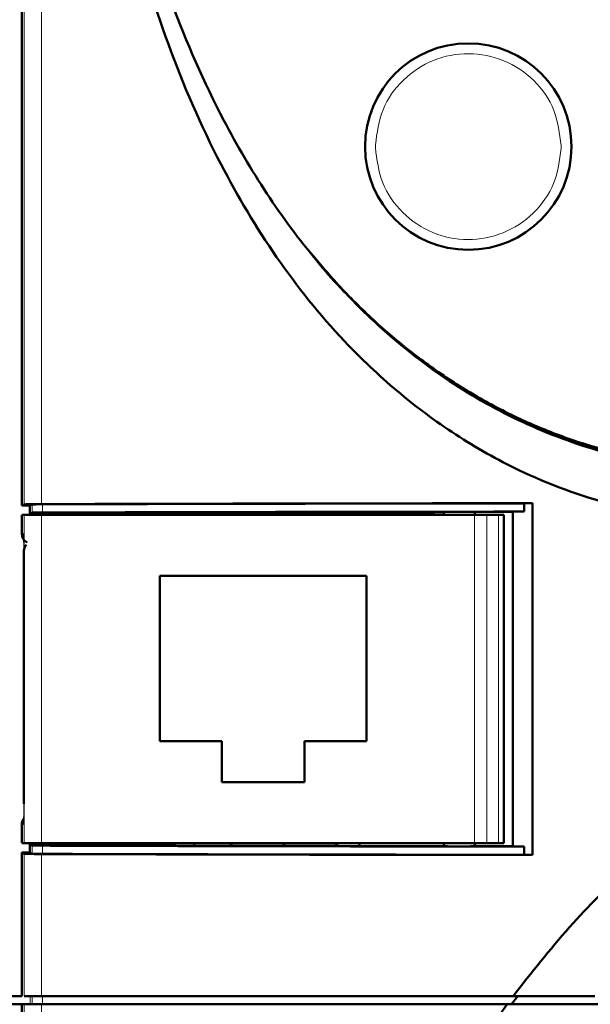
# Model space of a CAD drawing. Header units: millimetres. Extents: x 0 to 594, y 0 to 420.
# Tile 5 of 15: x 96 to 124, y 247 to 295. Entities that reach past the tile are written whole.
import ezdxf

# ---------------------------------------------------------------- set-up
doc = ezdxf.new("R2010")
doc.units = ezdxf.units.MM
doc.linetypes.add('SLD-Сплошная', pattern=[0])
doc.styles.add('SLDTEXTSTYLE0', font='TXT', dxfattribs={"width": 0.7, "bigfont": 'bigfont'})
doc.styles.add('SLDTEXTSTYLE1', font='TXT', dxfattribs={"width": 0.7})
doc.dimstyles.new('SLDDIMSTYLE0', dxfattribs={"dimtxt": 5, "dimasz": 5, "dimexe": 0, "dimexo": 0.0625, "dimgap": 1.25, "dimtad": 2, "dimdec": 1, "dimrnd": 1e-09, "dimzin": 12, "dimdsep": 46, "dimtxsty": 'SLDTEXTSTYLE1', "dimsah": 1, "dimcen": 0.09, "dimadec": 0, "dimazin": 3, "dimtfac": 1, "dimtdec": 3, "dimtofl": 0, "dimtmove": 0, "dimatfit": 3, "dimfxl": 1, "dimfrac": 2, "dimtolj": 1, "dimtzin": 12, "dimarcsym": 0})

# ---------------------------------------------------------------- blocks, each defined once
blk = doc.blocks.new('_D_1')
at = {"color": 7, "linetype": 'SLD-Сплошная', "lineweight": 0}
for p, q in [((85.555, 338.423), (64.563, 338.423)), ((65.563, 338.423), (65.563, 153.423)), ((97.914, 153.423), (64.563, 153.423))]:
    blk.add_line(p, q, dxfattribs=at)
at = {"color": 7, "linetype": 'SLD-Сплошная', "lineweight": 18}
for points in [[(65.563, 338.423), (64.794, 333.423), (66.333, 333.423)], [(65.563, 153.423), (66.333, 158.423), (64.794, 158.423)]]:
    blk.add_solid(points, dxfattribs=at)
at = {"color": 7, "linetype": 'SLD-Сплошная', "lineweight": 18, "insert": (59.118, 244.322), "char_height": 5, "attachment_point": 1, "rotation": 90, "style": 'SLDTEXTSTYLE0'}
blk.add_mtext('В', dxfattribs=at)

msp = doc.modelspace()

# ---------------------------------------------------------------- linework, layer by layer
at = {"color": 7, "linetype": 'SLD-Сплошная', "lineweight": 50}
for p, q in [((96.567, 329.724), (96.567, 271.573)), ((96.68, 271.63), (96.567, 271.573)), ((96.567, 271.573), (96.967, 271.573)), ((96.967, 271.573), (97.08, 271.629)), ((96.967, 271.173), (96.967, 271.573)), ((121.316, 271.69), (120.909, 271.683)), ((120.909, 271.283), (120.909, 271.683)), ((121.316, 271.69), (121.316, 254.656)), ((96.584, 271.123), (96.681, 271.123)), ((97.52, 271.123), (96.681, 271.123)), ((97.08, 271.229), (96.967, 271.173)), ((96.967, 271.173), (98.939, 271.173)), ((97.52, 271.123), (118.512, 271.123)), ((98.967, 271.227), (98.939, 271.173)), ((98.939, 271.173), (98.939, 271.123)), ((116.427, 271.173), (101.427, 271.173)), ((117.017, 271.264), (117.017, 271.123)), ((119.108, 271.123), (118.512, 271.123)), ((118.515, 271.265), (120.36, 271.266)), ((118.517, 271.123), (118.517, 271.264)), ((119.666, 271.123), (119.108, 271.123)), ((119.921, 271.123), (119.666, 271.123)), ((119.921, 266.623), (119.921, 271.123)), ((119.921, 271.123), (119.921, 271.123)), ((120.367, 271.273), (120.36, 271.266)), ((120.36, 255.079), (120.36, 271.266)), ((120.909, 271.283), (120.367, 271.273)), ((120.367, 271.273), (120.367, 255.073)), ((96.567, 270.623), (96.567, 270.218)), ((96.67, 269.215), (96.67, 257.131)), ((103.267, 268.173), (113.267, 268.173)), ((103.267, 260.173), (103.267, 268.173)), ((113.267, 268.173), (113.267, 260.173)), ((119.922, 266.62), (119.921, 266.623)), ((119.922, 266.62), (119.922, 255.223)), ((106.267, 260.173), (103.267, 260.173)), ((106.267, 258.173), (106.267, 260.173)), ((110.267, 260.173), (110.267, 258.173)), ((113.267, 260.173), (110.267, 260.173)), ((110.267, 258.173), (106.267, 258.173)), ((96.567, 256.128), (96.567, 255.723)), ((96.681, 255.223), (96.584, 255.223)), ((96.681, 255.223), (97.52, 255.223)), ((96.967, 255.173), (97.08, 255.116)), ((98.939, 255.173), (96.967, 255.173)), ((96.967, 254.773), (96.967, 255.173)), ((118.512, 255.223), (97.52, 255.223)), ((98.939, 255.223), (98.939, 255.173)), ((98.939, 255.173), (98.967, 255.119)), ((104.927, 255.223), (104.927, 255.105)), ((112.927, 255.09), (112.927, 255.223)), ((117.017, 255.223), (117.017, 255.082)), ((118.512, 255.223), (119.108, 255.223)), ((118.517, 255.082), (118.517, 255.223)), ((119.108, 255.223), (119.666, 255.223)), ((119.666, 255.223), (119.921, 255.223)), ((119.921, 255.223), (119.922, 255.223)), ((96.68, 254.716), (96.567, 254.773)), ((96.967, 254.773), (96.567, 254.773)), ((96.567, 254.773), (96.567, 247.823)), ((96.967, 254.773), (97.08, 254.716)), ((118.515, 255.081), (120.36, 255.079)), ((120.367, 255.073), (120.36, 255.079)), ((120.367, 255.073), (120.909, 255.063)), ((120.909, 255.063), (120.909, 254.663)), ((120.909, 254.663), (121.316, 254.656)), ((96.567, 247.823), (84.883, 247.823)), ((120.3, 247.423), (120.598, 247.823)), ((124.331, 247.823), (120.382, 247.823)), ((84.883, 247.423), (96.567, 247.423)), ((96.567, 247.423), (96.567, 157.773)), ((96.567, 247.423), (96.68, 247.423)), ((97.52, 247.423), (96.68, 247.423)), ((121.903, 247.423), (120.3, 247.423)), ((166.904, 247.423), (124.009, 247.423))]:
    msp.add_line(p, q, dxfattribs=at)
at = {"color": 8, "linetype": 'SLD-Сплошная', "lineweight": 18}
for p, q in [((96.68, 329.61), (96.68, 271.63)), ((97.52, 329.61), (97.52, 271.646)), ((113.704, 288.91), (113.705, 289.048)), ((122.703, 288.876), (122.704, 289.013)), ((97.08, 271.629), (97.08, 271.229)), ((97.583, 271.639), (97.583, 271.239)), ((96.681, 255.223), (96.681, 271.123)), ((97.52, 271.123), (97.52, 255.223)), ((101.427, 271.173), (101.427, 271.123)), ((116.427, 271.123), (116.427, 271.173)), ((118.512, 255.223), (118.512, 271.123)), ((119.108, 255.223), (119.108, 271.123)), ((119.666, 271.123), (119.666, 255.223)), ((119.921, 271.123), (119.921, 255.223)), ((96.567, 270.218), (96.635, 270.216)), ((96.67, 269.215), (96.67, 257.131)), ((96.67, 269.215), (96.67, 269.215)), ((96.67, 257.131), (96.67, 257.131)), ((96.635, 256.13), (96.567, 256.128)), ((97.08, 255.116), (97.08, 254.716)), ((96.68, 254.716), (96.68, 247.823)), ((97.52, 254.699), (97.52, 247.823)), ((97.583, 255.106), (97.583, 254.706)), ((96.973, 247.823), (96.973, 247.423)), ((97.08, 247.823), (97.08, 247.423)), ((97.583, 247.823), (97.583, 247.423)), ((96.68, 157.887), (96.68, 247.423)), ((97.52, 247.423), (97.52, 157.887))]:
    msp.add_line(p, q, dxfattribs=at)
at = {"color": 7, "linetype": 'SLD-Сплошная', "lineweight": 50, "flags": 128}
for points in [[(106.787, 255.223), (106.74, 255.169), (106.64, 255.092)], [(109.327, 255.223), (109.28, 255.169), (109.171, 255.087)], [(111.867, 255.223), (111.82, 255.169), (111.704, 255.083)], [(97.52, 247.423), (100.325, 247.423), (103.135, 247.423), (105.951, 247.423), (108.771, 247.423), (111.594, 247.423), (114.422, 247.423), (117.252, 247.423), (120.085, 247.423)]]:
    msp.add_lwpolyline(points, dxfattribs=at)
at = {"color": 7, "linetype": 'SLD-Сплошная', "lineweight": 50}
msp.add_circle((118.204, 288.961), 5, dxfattribs=at)
for centre, start, end in [((101.427, 270.873), 90, 123.5573), ((116.427, 270.873), 56.4427, 90)]:
    msp.add_arc(centre, 0.3, start, end, dxfattribs=at)
for centre, major_axis, ratio, start_param, end_param in [((96.584, 270.623), (0, 0.5), 0.034921, 0, 1.570796), ((97.067, 270.218), (0.5, -0.013), 0.99939, 3.167757, 4.232818), ((97.067, 256.128), (-0.5, -0.013), 0.99939, 5.666718, 6.257021), ((96.584, 255.723), (0, 0.5), 0.034921, 1.570796, 3.141593)]:
    msp.add_ellipse(centre, major_axis=major_axis, ratio=ratio, start_param=start_param, end_param=end_param, dxfattribs=at)
for points, knots in [([(164.2, 321.006), (164.201, 320.806), (164.202, 319.806), (164.173, 318.006), (164.089, 316.007), (163.963, 314.011), (163.796, 312.017), (163.524, 309.632), (163.177, 307.257), (162.823, 305.288), (162.417, 303.329), (161.958, 301.381), (161.317, 299.067), (160.704, 297.163), (160.028, 295.28), (159.436, 293.792), (158.626, 291.963), (157.746, 290.165), (156.767, 288.419), (155.711, 286.719), (154.803, 285.399), (153.587, 283.81), (152.547, 282.591), (151.164, 281.144), (149.991, 280.052), (148.444, 278.781), (147.143, 277.845), (145.444, 276.786), (143.674, 275.843), (141.825, 275.068), (139.93, 274.423), (137.992, 273.91), (135.62, 273.508), (133.223, 273.312), (130.818, 273.314), (128.421, 273.516), (126.052, 273.929), (124.116, 274.451), (122.224, 275.105), (120.379, 275.89), (118.614, 276.841), (116.919, 277.907), (115.621, 278.848), (114.076, 280.121), (112.906, 281.216), (111.599, 282.576), (110.905, 283.411), (110.468, 283.939)], [0, 0, 0, 0, 0.006734, 0.033672, 0.06061, 0.074079, 0.101017, 0.127956, 0.154895, 0.181835, 0.195303, 0.222244, 0.249185, 0.276127, 0.289596, 0.316539, 0.330008, 0.356953, 0.3839, 0.39737, 0.424319, 0.437789, 0.464743, 0.478213, 0.50517, 0.518641, 0.545602, 0.559073, 0.586037, 0.613002, 0.626473, 0.653437, 0.6804, 0.70736, 0.734319, 0.761279, 0.788242, 0.815206, 0.828677, 0.855642, 0.882606, 0.896077, 0.923038, 0.936509, 0.963466, 0.976937, 1, 1, 1, 1]), ([(99.378, 320.632), (99.454, 317.968), (99.59, 313.175), (100.441, 306.288), (101.696, 300.008), (103.554, 293.887), (105.945, 288.375), (108.818, 283.547), (111.738, 279.889), (114.718, 277.07), (117.55, 274.96), (121.015, 272.999), (125.187, 271.473), (129.874, 270.665), (134.488, 270.668), (138.962, 271.381), (143.29, 272.884), (147.3, 275.099), (150.84, 277.919), (153.92, 281.196), (156.556, 284.877), (158.771, 288.853), (160.965, 293.9), (162.885, 300.084), (164.286, 307.376), (165.006, 314.252), (165.109, 318.678), (165.155, 320.632)], [0, 0, 0, 0, 0.059988, 0.10794, 0.156107, 0.204121, 0.251863, 0.291236, 0.330567, 0.357044, 0.383608, 0.410055, 0.446592, 0.483135, 0.516616, 0.550086, 0.584712, 0.619348, 0.652883, 0.686443, 0.720539, 0.754769, 0.788931, 0.844506, 0.900298, 0.956005, 1, 1, 1, 1]), ([(99.74, 320.635), (99.797, 318.541), (99.911, 314.355), (100.648, 308.109), (101.876, 301.943), (103.709, 295.924), (105.94, 290.823), (108.381, 286.658), (110.814, 283.363), (113.627, 280.384), (116.817, 277.811), (120.354, 275.735), (124.171, 274.234), (128.176, 273.346), (132.266, 273.064), (136.357, 273.346), (140.362, 274.234), (144.179, 275.735), (147.716, 277.811), (150.906, 280.384), (153.719, 283.363), (156.152, 286.658), (158.593, 290.823), (160.824, 295.924), (162.657, 301.943), (163.885, 308.109), (164.622, 314.355), (164.736, 318.541), (164.793, 320.635)], [0, 0, 0, 0, 0.048992, 0.097986, 0.146978, 0.195972, 0.24497, 0.276882, 0.308777, 0.340641, 0.372506, 0.404373, 0.436242, 0.46812, 0.499999, 0.531879, 0.563757, 0.595626, 0.627493, 0.659357, 0.691222, 0.723116, 0.755028, 0.804027, 0.853021, 0.902014, 0.951007, 1, 1, 1, 1]), ([(110.553, 283.839), (110.569, 283.818), (111.271, 282.861), (112.91, 281.163), (115.495, 278.831), (118.377, 276.857), (121.484, 275.265), (124.778, 274.102), (128.196, 273.386), (131.095, 273.156), (133.996, 273.183), (136.891, 273.471), (140.292, 274.259), (143.56, 275.492), (146.634, 277.148), (149.469, 279.185), (152.037, 281.546), (154.327, 284.175), (156.343, 287.016), (158.098, 290.023), (160.112, 294.207), (161.672, 298.593), (162.842, 303.083), (163.425, 305.922), (163.808, 308.207), (164.056, 309.927), (164.334, 312.227), (164.661, 315.793), (164.734, 318.793), (164.778, 320.635)], [0, 0, 0, 0, 0.000903, 0.039945, 0.078998, 0.118063, 0.157135, 0.19621, 0.235282, 0.274346, 0.293849, 0.33291, 0.371982, 0.411057, 0.45013, 0.489196, 0.528251, 0.567296, 0.606329, 0.645353, 0.68437, 0.762521, 0.801524, 0.840525, 0.860021, 0.879516, 0.899012, 0.938009, 1, 1, 1, 1]), ([(97.52, 271.646), (97.412, 271.646), (97.189, 271.645), (96.915, 271.641), (96.725, 271.636), (96.695, 271.632), (96.68, 271.63)], [0, 0, 0, 0, 0.2424455, 0.4999774, 0.7575229, 1, 1, 1, 1]), ([(97.08, 271.629), (97.089, 271.631), (97.107, 271.633), (97.221, 271.636), (97.385, 271.639), (97.519, 271.639), (97.583, 271.639)], [0, 0, 0, 0, 0.2424771, 0.5000226, 0.7575545, 1, 1, 1, 1]), ([(97.52, 271.646), (101.472, 271.657), (109.37, 271.677), (117.337, 271.686), (121.316, 271.69)], [0, 0, 0, 0, 0.500486, 1, 1, 1, 1]), ([(97.583, 271.639), (101.454, 271.649), (109.196, 271.669), (117.005, 271.678), (120.909, 271.683)], [0, 0, 0, 0, 0.5, 1, 1, 1, 1]), ([(97.08, 271.229), (97.084, 271.23), (97.092, 271.232), (97.147, 271.234), (97.253, 271.237), (97.414, 271.239), (97.53, 271.239), (97.583, 271.239)], [0, 0, 0, 0, 0.15466, 0.300938, 0.567207, 0.800267, 1, 1, 1, 1]), ([(97.583, 271.239), (101.458, 271.249), (109.2, 271.269), (117.008, 271.278), (120.909, 271.283)], [0, 0, 0, 0, 0.500481, 1, 1, 1, 1]), ([(117.018, 271.263), (114.001, 271.258), (107.963, 271.25), (101.967, 271.235), (98.967, 271.227)], [0, 0, 0, 0, 0.499604, 1, 1, 1, 1]), ([(118.515, 271.265), (118.507, 271.266), (118.492, 271.267), (118.424, 271.27), (118.332, 271.272), (118.19, 271.274), (117.99, 271.276), (117.744, 271.277), (117.501, 271.276), (117.31, 271.274), (117.175, 271.272), (117.089, 271.269), (117.029, 271.267), (117.021, 271.265), (117.017, 271.264)], [0, 0, 0, 0, 0.075812, 0.147853, 0.21612, 0.280611, 0.397778, 0.499984, 0.599037, 0.715159, 0.779915, 0.848976, 0.922339, 1, 1, 1, 1]), ([(96.794, 269.667), (96.775, 269.652), (96.734, 269.619), (96.697, 269.526), (96.673, 269.393), (96.671, 269.276), (96.67, 269.215)], [0, 0, 0, 0, 0.210425, 0.455968, 0.71899, 1, 1, 1, 1]), ([(120.382, 247.823), (121.269, 248.952), (123.003, 251.159), (125.92, 254.084), (128.968, 256.644), (131.178, 258.019), (132.267, 258.697)], [0, 0, 0, 0, 0.265543, 0.519062, 0.762977, 1, 1, 1, 1]), ([(97.583, 255.106), (97.53, 255.107), (97.414, 255.107), (97.253, 255.109), (97.147, 255.112), (97.092, 255.114), (97.084, 255.116), (97.08, 255.116)], [0, 0, 0, 0, 0.199733, 0.432793, 0.699062, 0.84534, 1, 1, 1, 1]), ([(98.967, 255.119), (101.967, 255.111), (107.963, 255.096), (114.001, 255.087), (117.018, 255.083)], [0, 0, 0, 0, 0.500396, 1, 1, 1, 1]), ([(97.52, 254.699), (97.431, 254.7), (97.238, 254.701), (96.969, 254.704), (96.792, 254.708), (96.7, 254.713), (96.687, 254.715), (96.68, 254.716)], [0, 0, 0, 0, 0.199733, 0.432793, 0.699062, 0.84534, 1, 1, 1, 1]), ([(97.08, 254.716), (97.084, 254.716), (97.092, 254.714), (97.147, 254.712), (97.253, 254.709), (97.414, 254.707), (97.53, 254.707), (97.583, 254.706)], [0, 0, 0, 0, 0.15466, 0.300938, 0.567207, 0.800267, 1, 1, 1, 1]), ([(121.316, 254.656), (117.337, 254.66), (109.37, 254.669), (101.472, 254.689), (97.52, 254.699)], [0, 0, 0, 0, 0.4995144, 1, 1, 1, 1]), ([(120.909, 255.063), (117.008, 255.067), (109.2, 255.076), (101.458, 255.096), (97.583, 255.106)], [0, 0, 0, 0, 0.499519, 1, 1, 1, 1]), ([(97.583, 254.706), (101.458, 254.696), (109.2, 254.676), (117.008, 254.667), (120.909, 254.663)], [0, 0, 0, 0, 0.500481, 1, 1, 1, 1]), ([(117.017, 255.082), (117.021, 255.081), (117.029, 255.079), (117.089, 255.077), (117.175, 255.074), (117.31, 255.072), (117.501, 255.07), (117.744, 255.069), (117.99, 255.07), (118.19, 255.071), (118.332, 255.074), (118.424, 255.076), (118.492, 255.078), (118.507, 255.08), (118.515, 255.081)], [0, 0, 0, 0, 0.077658, 0.151017, 0.220077, 0.284832, 0.400956, 0.500016, 0.602215, 0.719381, 0.783872, 0.852141, 0.924184, 1, 1, 1, 1]), ([(99.321, 157.929), (99.477, 161.426), (99.787, 168.421), (100.578, 178.895), (101.654, 189.181), (103.065, 199.263), (104.878, 209.114), (106.93, 217.648), (109.071, 224.881), (111.164, 230.839), (113.648, 236.642), (116.536, 242.244), (118.904, 245.699), (120.085, 247.423)], [0, 0, 0, 0, 0.112827, 0.225709, 0.338585, 0.446217, 0.553884, 0.661452, 0.729124, 0.797112, 0.865021, 0.932639, 1, 1, 1, 1]), ([(120.085, 247.423), (120.736, 247.423), (122.037, 247.423), (123.351, 247.423), (124.009, 247.423)], [0, 0, 0, 0, 0.499982, 1, 1, 1, 1])]:
    msp.add_open_spline(points, degree=3, knots=knots, dxfattribs=at)
at = {"color": 8, "linetype": 'SLD-Сплошная', "lineweight": 18}
for points, knots in [([(113.705, 289.048), (113.783, 289.63), (113.938, 290.794), (114.987, 292.262), (116.469, 293.239), (118.222, 293.576), (119.972, 293.225), (121.447, 292.237), (122.485, 290.76), (122.631, 289.596), (122.704, 289.013)], [0, 0, 0, 0, 0.125, 0.25, 0.375001, 0.500001, 0.625001, 0.75, 0.875, 1, 1, 1, 1]), ([(122.703, 288.875), (122.626, 288.293), (122.471, 287.129), (121.421, 285.661), (119.939, 284.684), (118.186, 284.347), (116.436, 284.698), (114.962, 285.686), (113.924, 287.162), (113.778, 288.327), (113.704, 288.91)], [0, 0, 0, 0, 0.125, 0.250001, 0.375001, 0.500001, 0.625001, 0.750001, 0.875001, 1, 1, 1, 1]), ([(96.635, 270.216), (96.639, 270.204), (96.646, 270.184), (96.655, 270.059), (96.66, 269.92), (96.665, 269.753), (96.669, 269.524), (96.67, 269.335), (96.67, 269.215)], [0, 0, 0, 0, 0.225875, 0.368301, 0.511781, 0.64106, 0.771354, 1, 1, 1, 1]), ([(96.67, 257.131), (96.67, 257.033), (96.669, 256.827), (96.665, 256.576), (96.659, 256.389), (96.653, 256.254), (96.645, 256.15), (96.638, 256.137), (96.635, 256.13)], [0, 0, 0, 0, 0.185632, 0.393632, 0.525636, 0.658213, 0.828769, 1, 1, 1, 1])]:
    msp.add_open_spline(points, degree=3, knots=knots, dxfattribs=at)
at = {"color": 7, "linetype": 'SLD-Сплошная', "lineweight": 50}
for points in [[(97.52, 247.823), (97.408, 247.823), (97.186, 247.823), (96.916, 247.823), (96.727, 247.823), (96.696, 247.823), (96.68, 247.823)], [(97.52, 247.823), (101.314, 247.823), (108.902, 247.823), (116.555, 247.823), (120.382, 247.823)], [(97.08, 247.423), (97.089, 247.423), (97.108, 247.423), (97.221, 247.423), (97.383, 247.423), (97.517, 247.423), (97.583, 247.423)], [(97.583, 247.423), (101.353, 247.423), (108.893, 247.423), (116.498, 247.423), (120.3, 247.423)]]:
    msp.add_open_spline(points, degree=3, dxfattribs=at)

# ---------------------------------------------------------------- dimensions: what is measured, and where the dimension line sits
at = {"color": 7, "linetype": 'SLD-Сплошная', "lineweight": 18}
dim = msp.add_linear_dim(base=(65.563, 153.423), p1=(85.565, 338.423), p2=(97.924, 153.423), angle=90, text='В', dimstyle='SLDDIMSTYLE0', dxfattribs=at)
dim.commit()
dim.dimension.update_dxf_attribs({"geometry": '_D_1', "text_midpoint": (65.563, 245.923), "dimtype": 160})

doc.saveas('drawing.dxf')
